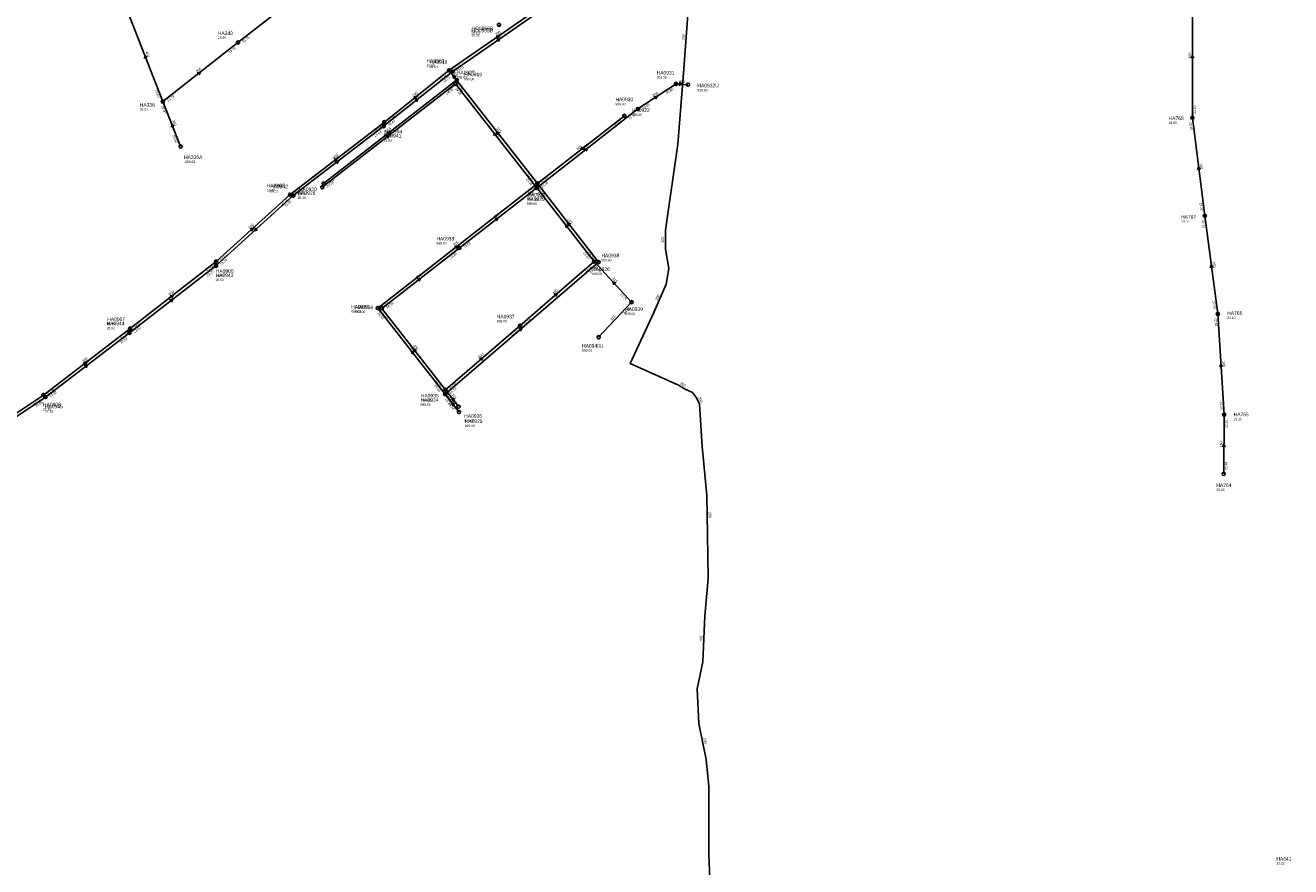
# Model space of a CAD drawing. Header units: metres. Extents: x 179992 to 198392, y 351761 to 369438.
# Tile 99 of 194: x 194643 to 195282, y 359941 to 360367. Entities that reach past the tile are written whole.
import ezdxf

# ---------------------------------------------------------------- set-up
doc = ezdxf.new("R2010")
doc.units = ezdxf.units.M

msp = doc.modelspace()

# ---------------------------------------------------------------- linework, layer by layer
at = {"layer": 'B-WE-RI-GWA-RIOOLLEIDING', "linetype": 'Continuous'}
for points in [[(195232.54, 360319.78), (195232.59, 360382.76)], [(195238.83, 360270.18), (195232.54, 360319.78)], [(195245.41, 360220.61), (195238.83, 360270.18)], [(195248.61, 360169.71), (195245.41, 360220.61)], [(195248.38, 360139.72), (195248.61, 360169.71)]]:
    msp.add_lwpolyline(points, dxfattribs=at)
at = {"layer": 'B-WE-RI-GWA-RIOOLLEIDING_BETON_300', "linetype": 'Continuous'}
for points in [[(194750.33, 360357.81), (194787.58, 360387)], [(194712.37, 360327.96), (194750.33, 360357.81)], [(194721.35, 360305.205), (194712.37, 360327.96)]]:
    msp.add_lwpolyline(points, dxfattribs=at)
at = {"layer": 'B-WE-RI-GWA-RIOOLLEIDING_BETON_400', "linetype": 'Continuous'}
msp.add_lwpolyline([(194712.37, 360327.96), (194694.21, 360374.56)], dxfattribs=at)
at = {"layer": 'B-WE-RI-GWA-RIOOLPUT_INSPECTIEPUT'}
for centre in [(194750.33, 360357.81), (194712.37, 360327.96), (195232.54, 360319.78), (194721.35, 360305.21), (195238.83, 360270.18), (195245.41, 360220.61), (195248.61, 360169.71), (195248.38, 360139.72)]:
    msp.add_circle(centre, 0.8, dxfattribs=at)
at = {"layer": 'B-WE-RI-GWA_STROMINGSRICHTING'}
for points in [[(194704.48, 360350.18), (194703.29, 360351.26), (194703.14, 360349.66)], [(195231.84, 360349.83), (195232.57, 360351.27), (195233.28, 360349.83)], [(194729.77, 360342.56), (194731.35, 360342.89), (194730.66, 360341.43)], [(194718.06, 360315.51), (194716.86, 360316.58), (194716.72, 360314.98)], [(195236.58, 360293.64), (195235.68, 360294.98), (195235.15, 360293.46)], [(195243.02, 360244.06), (195242.12, 360245.4), (195241.6, 360243.87)], [(195247.82, 360193.77), (195247.01, 360195.16), (195246.38, 360193.68)], [(195247.76, 360153.28), (195248.49, 360154.71), (195249.2, 360153.27)]]:
    msp.add_lwpolyline(points, dxfattribs=at)
at = {"layer": 'B-WE-RI-HWA-RIOOLLEIDING', "linetype": 'Continuous'}
for points in [[(194906.76, 360376.29), (194858.59, 360343.07)], [(194792.94, 360284.6), (194860.24, 360336.96)], [(194858.59, 360343.07), (194823.91, 360315.49)], [(194860.24, 360336.96), (194901.3, 360284.33)], [(194778.24, 360280.39), (194823.91, 360315.49)], [(194778.24, 360280.39), (194739.2, 360244.95)], [(194739.2, 360244.95), (194695.52, 360211.07)], [(194930.3, 360247.06), (194949.2, 360226.52)], [(194949.2, 360226.52), (194932.56, 360208.81)], [(194695.52, 360211.07), (194653, 360178.58)], [(194653, 360178.58), (194618.29, 360155.25)], [(194855.16, 360182.24), (194861.78, 360173.73)]]:
    msp.add_lwpolyline(points, dxfattribs=at)
at = {"layer": 'B-WE-RI-HWA-RIOOLLEIDING_BETON_400', "linetype": 'Continuous'}
for points in [[(194892.83, 360214.67), (194930.3, 360247.06)], [(194822.98, 360223.42), (194855.16, 360182.24)], [(194855.16, 360182.24), (194892.83, 360214.67)]]:
    msp.add_lwpolyline(points, dxfattribs=at)
at = {"layer": 'B-WE-RI-HWA-RIOOLLEIDING_BETON_500', "linetype": 'Continuous'}
msp.add_lwpolyline([(194930.3, 360247.06), (194901.3, 360284.33)], dxfattribs=at)
at = {"layer": 'B-WE-RI-HWA-RIOOLLEIDING_BETON_600', "linetype": 'Continuous'}
for points in [[(194971.68, 360336.92), (194977.69, 360336.48)], [(194901.3, 360284.33), (194952.44, 360324.21)], [(194901.3, 360284.33), (194862.14, 360253.91)], [(194862.14, 360253.91), (194822.98, 360223.42)]]:
    msp.add_lwpolyline(points, dxfattribs=at)
at = {"layer": 'B-WE-RI-HWA-RIOOLLEIDING_GVK_600', "linetype": 'Continuous'}
msp.add_lwpolyline([(194952.44, 360324.21), (194971.68, 360336.92)], dxfattribs=at)
at = {"layer": 'B-WE-RI-HWA-RIOOLPUT_INSPECTIEPUT'}
for centre in [(194858.59, 360343.07), (194860.24, 360336.96), (194971.68, 360336.92), (194977.69, 360336.48), (194952.44, 360324.21), (194823.91, 360315.49), (194778.24, 360280.39), (194792.94, 360284.6), (194901.3, 360284.33), (194862.14, 360253.91), (194930.3, 360247.06), (194739.2, 360244.95), (194822.98, 360223.42), (194949.2, 360226.52), (194892.83, 360214.67), (194695.52, 360211.07), (194932.56, 360208.81), (194653, 360178.58), (194855.16, 360182.24), (194861.78, 360173.73)]:
    msp.add_circle(centre, 0.8, dxfattribs=at)
at = {"layer": 'B-WE-RI-HWA_STROMINGSRICHTING'}
for points in [[(194881.08, 360359.46), (194882.67, 360359.68), (194881.9, 360358.27)], [(194973.19, 360337.59), (194974.68, 360336.7), (194973.07, 360336.04)], [(194960.46, 360330.37), (194962.06, 360330.57), (194961.26, 360329.17)], [(194839.67, 360328.95), (194841.25, 360329.28), (194840.57, 360327.82)], [(194880.45, 360312.22), (194880.77, 360310.65), (194879.32, 360311.34)], [(194825.01, 360310.46), (194826.59, 360310.78), (194825.9, 360309.33)], [(194925.29, 360303.95), (194926.87, 360304.27), (194926.18, 360302.82)], [(194799.49, 360297.63), (194801.08, 360297.94), (194800.37, 360296.49)], [(194880.14, 360268.81), (194881.72, 360269.12), (194881.02, 360267.67)], [(194759.3, 360264.17), (194758.72, 360262.67), (194760.27, 360263.1)], [(194917.25, 360265), (194915.8, 360265.7), (194916.12, 360264.12)], [(194840.98, 360238.35), (194842.56, 360238.66), (194841.87, 360237.21)], [(194941.25, 360236.22), (194939.75, 360236.79), (194940.2, 360235.24)], [(194910, 360230.47), (194911.57, 360230.86), (194910.95, 360229.38)], [(194715.78, 360227.7), (194717.36, 360228.01), (194716.66, 360226.56)], [(194840.52, 360202.14), (194839.07, 360202.83), (194839.39, 360201.25)], [(194872.43, 360198.06), (194873.99, 360198.45), (194873.37, 360196.97)], [(194672.68, 360194.52), (194674.26, 360194.83), (194673.55, 360193.38)], [(194859.92, 360177.29), (194858.47, 360177.98), (194858.79, 360176.41)]]:
    msp.add_lwpolyline(points, dxfattribs=at)
at = {"layer": 'B-WE-RI-PERSLEIDING_PP_200', "linetype": 'Continuous'}
msp.add_lwpolyline([(194977.969, 360376.607), (194975.574, 360344.441), (194972.494, 360306.457), (194966.335, 360262.999), (194966.335, 360253.417), (194968.046, 360243.493), (194966.677, 360235.623), (194960.517, 360221.251), (194948.541, 360195.586), (194972.837, 360184.636), (194976.258, 360182.583), (194979.943, 360180.916), (194982.076, 360178.134), (194983.445, 360175.054), (194984.813, 360153.496), (194987.209, 360128.858), (194987.551, 360109.011), (194987.893, 360086.768), (194986.182, 360067.947), (194985.156, 360044.678), (194982.418, 360030.99), (194983.102, 360013.538), (194986.867, 359995.402), (194988.235, 359981.714), (194988.235, 359947.495), (194989.262, 359922.514)], dxfattribs=at)
at = {"layer": 'B-WE-RI-VWA-RIOOLLEIDING', "linetype": 'Continuous'}
for points in [[(194860.81, 360338.79), (194857.06, 360343.76)], [(194860.81, 360338.79), (194793.62, 360286.49)], [(194860.81, 360338.79), (194901.59, 360286.51)], [(194901.59, 360286.51), (194945.55, 360320.72)], [(194901.59, 360286.51), (194820.92, 360223.59)], [(194932.53, 360246.75), (194901.59, 360286.51)], [(194855.01, 360180.03), (194932.53, 360246.75)], [(194820.92, 360223.59), (194855.01, 360180.03)], [(194855.01, 360180.03), (194861.98, 360171.04)]]:
    msp.add_lwpolyline(points, dxfattribs=at)
at = {"layer": 'B-WE-RI-VWA-RIOOLLEIDING_BETON_600', "linetype": 'Continuous'}
for points in [[(194824.28, 360317.56), (194776.59, 360280.86)], [(194776.59, 360280.86), (194739.34, 360247.09)], [(194739.34, 360247.09), (194695.83, 360213.19)], [(194695.83, 360213.19), (194651.98, 360179.59)], [(194618.09, 360156.93), (194651.98, 360179.59)]]:
    msp.add_lwpolyline(points, dxfattribs=at)
at = {"layer": 'B-WE-RI-VWA-RIOOLLEIDING_GVK_700', "linetype": 'Continuous'}
for points in [[(194907.79, 360378.9), (194857.06, 360343.76)], [(194857.06, 360343.76), (194824.28, 360317.56)]]:
    msp.add_lwpolyline(points, dxfattribs=at)
at = {"layer": 'B-WE-RI-VWA-RIOOLPUT_INSPECTIEPUT'}
for centre in [(194882.18, 360366.77), (194857.06, 360343.76), (194860.81, 360338.79), (194824.28, 360317.56), (194945.55, 360320.72), (194793.62, 360286.49), (194901.59, 360286.51), (194776.59, 360280.86), (194739.34, 360247.09), (194932.53, 360246.75), (194820.92, 360223.59), (194695.83, 360213.19), (194651.98, 360179.59), (194855.01, 360180.03), (194861.98, 360171.04)]:
    msp.add_circle(centre, 0.8, dxfattribs=at)
at = {"layer": 'B-WE-RI-VWA_STROMINGSRICHTING'}
for points in [[(194880.83, 360361.1), (194882.42, 360361.33), (194881.65, 360359.92)], [(194860.5, 360340.5), (194858.93, 360341.28), (194859.25, 360339.56)], [(194839.1, 360330.32), (194840.67, 360330.66), (194839.99, 360329.2)], [(194825.64, 360312.32), (194827.21, 360312.64), (194826.52, 360311.19)], [(194882.65, 360311.96), (194881.2, 360312.65), (194881.52, 360311.07)], [(194924.26, 360305.07), (194923.57, 360303.61), (194925.15, 360303.93)], [(194798.85, 360298.9), (194800.43, 360299.21), (194799.73, 360297.76)], [(194918.51, 360265.94), (194917.06, 360266.63), (194917.38, 360265.05)], [(194756.41, 360263.54), (194757.96, 360263.97), (194757.38, 360262.47)], [(194859.68, 360254.73), (194861.26, 360255.05), (194860.56, 360253.6)], [(194716.01, 360229.82), (194717.58, 360230.14), (194716.89, 360228.69)], [(194892.21, 360213), (194893.77, 360213.39), (194893.15, 360211.9)], [(194672.32, 360196.09), (194673.9, 360196.39), (194673.2, 360194.94)], [(194839.42, 360201.12), (194837.97, 360201.81), (194838.29, 360200.23)], [(194859.95, 360174.84), (194858.49, 360175.54), (194858.81, 360173.96)]]:
    msp.add_lwpolyline(points, dxfattribs=at)

# ---------------------------------------------------------------- texts
at = {"layer": 'B-WE-RI-GWA_AFM'}
for s, rotation, p in [('400', -68.71, (194703.46, 360353)), ('160', 89.95, (195231.78, 360349.72)), ('300', 38.18, (194729.64, 360342.52)), ('300', -68.46, (194717.01, 360318.32)), ('160', -82.77, (195236.26, 360296.63)), ('160', -82.44, (195242.7, 360247.04)), ('160', -86.4, (195247.7, 360196.77)), ('160', 89.56, (195247.7, 360153.16))]:
    msp.add_text(s, height=1.3, rotation=rotation, dxfattribs=at).set_placement(p)
at = {"layer": 'B-WE-RI-GWA_BOB'}
for s, rotation, p in [('23.75', 38.08, (194753.01, 360357.63)), ('23.75', 38.18, (194746.1, 360352.19)), ('23.50', -68.71, (194708.22, 360333.64)), ('23.79', 38.18, (194715.05, 360327.78)), ('22.87', -68.46, (194711.43, 360325.44)), ('22.10', 89.95, (195234.34, 360321.78)), ('22.10', -82.77, (195231.01, 360317.57)), ('23.50', -68.46, (194717.18, 360310.87)), ('22.20', -82.77, (195236.19, 360276.7)), ('22.20', -82.44, (195237.31, 360267.96)), ('22.30', -82.44, (195242.73, 360227.11)), ('22.30', -86.4, (195243.74, 360218.5)), ('22.35', -86.4, (195246.39, 360176.38)), ('22.35', 89.56, (195250.36, 360162.9)), ('22.40', 89.56, (195250.2, 360141.71))]:
    msp.add_text(s, height=1.2, rotation=rotation, dxfattribs=at).set_placement(p)
at = {"layer": 'B-WE-RI-GWA_PUTDEKSELNIVEAU'}
for s, p in [('25.39', (194740.17, 360359.55)), ('25.61', (194700.69, 360323.3)), ('23.05', (195220.55, 360316.59)), ('-999.99', (194723.07, 360296.88)), ('23.10', (195226.87, 360266.66)), ('23.10', (195250.19, 360218.09)), ('23.15', (195253.41, 360166.85)), ('23.20', (195244.7, 360131.08))]:
    msp.add_text(s, height=1.2, dxfattribs=at).set_placement(p)
at = {"layer": 'B-WE-RI-GWA_PUTNUMMER'}
for s, p in [('HA343', (194740.17, 360361.59)), ('HA336', (194700.69, 360325.34)), ('HA768', (195220.55, 360318.63)), ('HA336A', (194723.07, 360298.92)), ('HA767', (195226.87, 360268.7)), ('HA766', (195250.19, 360220.13)), ('HA765', (195253.41, 360168.89)), ('HA764', (195244.7, 360133.12))]:
    msp.add_text(s, height=1.8, dxfattribs=at).set_placement(p)
at = {"layer": 'B-WE-RI-HWA_AFM'}
for s, rotation, p in [('200', 34.59, (194880.95, 360359.45)), ('600', -4.19, (194973.18, 360337.59)), ('200', 38.49, (194839.55, 360328.92)), ('600', 33.45, (194960.34, 360330.34)), ('315', 37.88, (194824.88, 360310.43)), ('315', -52.04, (194880.43, 360312.35)), ('600', 37.95, (194925.16, 360303.93)), ('200', 37.54, (194799.37, 360297.62)), ('600', 37.84, (194880.01, 360268.77)), ('500', -52.11, (194915.46, 360267.39)), ('200', 42.23, (194757.04, 360262.17)), ('600', 37.9, (194840.85, 360238.3)), ('315', -47.38, (194939.26, 360238.47)), ('200', 37.8, (194715.65, 360227.65)), ('400', 40.84, (194909.86, 360230.43)), ('315', 46.78, (194939.24, 360217.07)), ('400', -51.99, (194838.72, 360204.54)), ('200', 37.38, (194672.56, 360194.49)), ('400', 40.73, (194872.3, 360198.03)), ('315', -52.12, (194858.13, 360179.7))]:
    msp.add_text(s, height=1.3, rotation=rotation, dxfattribs=at).set_placement(p)
at = {"layer": 'B-WE-RI-HWA_BOB'}
for s, rotation, p in [('23.01', 34.59, (194861.26, 360342.72)), ('23.01', 38.49, (194854.39, 360337.43)), ('24.05', 37.88, (194855.98, 360331.36)), ('24.05', -52.04, (194860.05, 360334.28)), ('20.80', 33.45, (194967, 360331.67)), ('20.85', 33.45, (194955.1, 360323.81)), ('23.43', 38.49, (194826.6, 360315.33)), ('23.32', 37.95, (194948.18, 360318.61)), ('23.43', 37.54, (194819.62, 360309.92)), ('24.34', 37.88, (194795.62, 360284.41)), ('23.45', -52.04, (194895.7, 360288.58)), ('23.45', 37.95, (194903.98, 360284.14)), ('23.82', 37.54, (194780.92, 360280.18)), ('23.62', 37.84, (194897.03, 360278.74)), ('23.62', -52.11, (194901.11, 360281.65)), ('23.84', 42.23, (194774.41, 360274.49)), ('23.82', 37.84, (194864.82, 360253.72)), ('23.20', 42.23, (194741.89, 360244.96)), ('23.80', 37.9, (194857.88, 360248.31)), ('23.87', -52.11, (194924.7, 360251.32)), ('23.20', 37.8, (194734.93, 360239.36)), ('24.05', 40.84, (194926.33, 360241.25)), ('24.50', -47.38, (194930.33, 360244.37)), ('24.75', -47.38, (194943.27, 360230.31)), ('24.03', 37.9, (194825.66, 360223.23)), ('24.85', 46.78, (194945.86, 360220.33)), ('24.03', -51.99, (194822.79, 360220.74)), ('24.19', 40.84, (194895.52, 360214.62)), ('23.62', 37.8, (194698.2, 360210.87)), ('24.19', 40.73, (194888.85, 360208.87)), ('23.62', 37.38, (194691.21, 360205.51)), ('24.25', -51.99, (194849.55, 360186.49)), ('24.37', 40.73, (194857.85, 360182.18)), ('23.83', 37.38, (194655.68, 360178.36)), ('24.25', -52.12, (194854.97, 360179.56)), ('24.28', -52.12, (194856.18, 360177.99)), ('23.85', 33.91, (194648.36, 360173.29))]:
    msp.add_text(s, height=1.2, rotation=rotation, dxfattribs=at).set_placement(p)
at = {"layer": 'B-WE-RI-HWA_PUTDEKSELNIVEAU'}
for s, p in [('25.03', (194868.36, 360362.04)), ('25.54', (194847.13, 360344.91)), ('999.00', (194860.91, 360339.67)), ('999.00', (194961.88, 360339.54)), ('999.00', (194982.47, 360333.12)), ('999.00', (194941.05, 360326.1)), ('25.80', (194823.91, 360307.75)), ('26.19', (194766.58, 360282.08)), ('26.16', (194780.47, 360278.77)), ('999.00', (194896.31, 360275.74)), ('999.00', (194850.61, 360255.7)), ('999.00', (194933.98, 360247.21)), ('26.52', (194739.03, 360237.21)), ('999.00', (194809.58, 360221.06)), ('999.00', (194881.1, 360216.31)), ('999.00', (194945.93, 360220.07)), ('26.92', (194683.99, 360212.86)), ('999.00', (194924.19, 360201.52)), ('999.00', (194842.74, 360176.34)), ('27.15', (194652.83, 360170.84)), ('999.00', (194864.67, 360166.06)), ('23.20', (195275.02, 359942.13))]:
    msp.add_text(s, height=1.2, dxfattribs=at).set_placement(p)
at = {"layer": 'B-WE-RI-HWA_PUTNUMMER'}
for s, p in [('HO0956B', (194868.36, 360364.08)), ('HA0918', (194847.13, 360346.95)), ('HA0927', (194860.91, 360341.71)), ('HA0931', (194961.88, 360341.58)), ('HA0932U', (194982.47, 360335.16)), ('HA0930', (194941.05, 360328.14)), ('HA0941', (194823.91, 360309.79)), ('HA0942', (194766.58, 360284.12)), ('HA0928', (194780.47, 360280.81)), ('HA0929', (194896.31, 360277.78)), ('HA0933', (194850.61, 360257.74)), ('HA0938', (194933.98, 360249.25)), ('HA0943', (194739.03, 360239.25)), ('HA0934', (194809.58, 360223.1)), ('HA0939', (194945.93, 360222.11)), ('HA0944', (194683.99, 360214.9)), ('HA0937', (194881.1, 360218.35)), ('HA0940U', (194924.19, 360203.56)), ('HA0935', (194842.74, 360178.38)), ('HA0945', (194652.83, 360172.88)), ('HA0936', (194864.67, 360168.1)), ('HA641', (195275.02, 359944.17))]:
    msp.add_text(s, height=1.8, dxfattribs=at).set_placement(p)
at = {"layer": 'B-WE-RI-PERSLEIDING_AFM'}
for rotation, p in [(85.74, (194975.88, 360359.03)), (90, (194965.55, 360256.66)), (66.8, (194962.27, 360227.31)), (-30.97, (194973.6, 360185.11)), (-66.04, (194982.84, 360178.35)), (-89.01, (194988.12, 360120.51)), (87.48, (194984.83, 360054.78)), (-78.27, (194985.44, 360006.16))]:
    msp.add_text('200', height=1.3, rotation=rotation, dxfattribs=at).set_placement(p)
at = {"layer": 'B-WE-RI-VWA_AFM'}
for s, rotation, p in [('700', 34.71, (194880.7, 360361.11)), ('315', -52.96, (194858.62, 360343)), ('700', 38.63, (194838.97, 360330.3)), ('315', 37.9, (194825.51, 360312.27)), ('315', -52.04, (194880.87, 360314.35)), ('315', 37.89, (194921.85, 360303.27)), ('600', 37.58, (194798.73, 360298.9)), ('315', -52.11, (194916.72, 360268.32)), ('600', 42.19, (194756.29, 360263.48)), ('315', 37.95, (194859.54, 360254.71)), ('600', 37.92, (194715.86, 360229.77)), ('315', 40.72, (194892.07, 360212.93)), ('315', -51.95, (194837.61, 360203.51)), ('600', 37.46, (194672.2, 360196.06)), ('315', -52.21, (194858.16, 360177.23))]:
    msp.add_text(s, height=1.3, rotation=rotation, dxfattribs=at).set_placement(p)
at = {"layer": 'B-WE-RI-VWA_BOB'}
for s, rotation, p in [('22.49', 34.71, (194859.73, 360343.42)), ('22.47', 38.63, (194852.87, 360338.11)), ('23.88', 37.9, (194856.55, 360333.19)), ('23.88', -52.04, (194860.62, 360336.11)), ('22.72', 38.63, (194826.97, 360317.4)), ('24.28', 37.89, (194941.29, 360315.12)), ('22.80', 37.58, (194819.99, 360311.99)), ('24.17', 37.9, (194796.3, 360286.3)), ('24.10', -52.04, (194895.99, 360290.76)), ('24.10', 37.89, (194904.27, 360286.32)), ('23.48', 37.58, (194779.27, 360280.65)), ('24.26', 37.95, (194897.34, 360280.91)), ('24.24', -52.11, (194901.4, 360283.83)), ('23.49', 42.19, (194772.76, 360274.96)), ('23.84', 42.19, (194742.03, 360247.1)), ('24.39', -52.11, (194926.93, 360251.01)), ('23.86', 37.92, (194735.08, 360241.49)), ('24.39', 40.72, (194928.55, 360240.95)), ('24.54', 37.95, (194823.6, 360223.4)), ('24.21', 37.92, (194698.51, 360213)), ('24.54', -51.95, (194820.74, 360220.91)), ('24.20', 37.46, (194691.53, 360207.63)), ('24.65', -51.95, (194849.4, 360184.28)), ('24.41', 33.77, (194647.33, 360174.31)), ('24.39', 37.46, (194654.66, 360179.38)), ('24.70', -52.21, (194854.81, 360177.35)), ('24.70', 40.72, (194857.7, 360179.97)), ('24.74', -52.21, (194856.39, 360175.31))]:
    msp.add_text(s, height=1.2, rotation=rotation, dxfattribs=at).set_placement(p)
at = {"layer": 'B-WE-RI-VWA_PUTDEKSELNIVEAU'}
for s, p in [('25.02', (194868.27, 360360.94)), ('25.53', (194845.6, 360345.6)), ('999.00', (194864.64, 360338.74)), ('999.00', (194949.38, 360320.67)), ('25.82', (194824.28, 360309.82)), ('26.20', (194764.93, 360282.55)), ('26.14', (194781.15, 360280.66)), ('999.00', (194896.6, 360277.92)), ('999.00', (194929.26, 360240.3)), ('26.61', (194739.17, 360239.35)), ('999.00', (194807.52, 360221.23)), ('26.92', (194684.3, 360214.98)), ('27.15', (194651.81, 360171.85)), ('999.00', (194842.59, 360174.13)), ('999.00', (194864.87, 360163.37))]:
    msp.add_text(s, height=1.2, dxfattribs=at).set_placement(p)
at = {"layer": 'B-WE-RI-VWA_PUTNUMMER'}
for s, p in [('HO0955B', (194868.27, 360362.98)), ('HA0903', (194845.6, 360347.64)), ('HA0919', (194864.64, 360340.78)), ('HA0922', (194949.38, 360322.71)), ('HA0904', (194824.28, 360311.86)), ('HA0905', (194764.93, 360284.59)), ('HA0920', (194781.15, 360282.7)), ('HA0921', (194896.6, 360279.96)), ('HA0906', (194739.17, 360241.39)), ('HA0926', (194929.26, 360242.34)), ('HA0923', (194807.52, 360223.27)), ('HA0907', (194684.3, 360217.02)), ('HA0924', (194842.59, 360176.17)), ('HA0908', (194651.81, 360173.89)), ('HA0925', (194864.87, 360165.41))]:
    msp.add_text(s, height=1.8, dxfattribs=at).set_placement(p)

doc.saveas('drawing.dxf')
